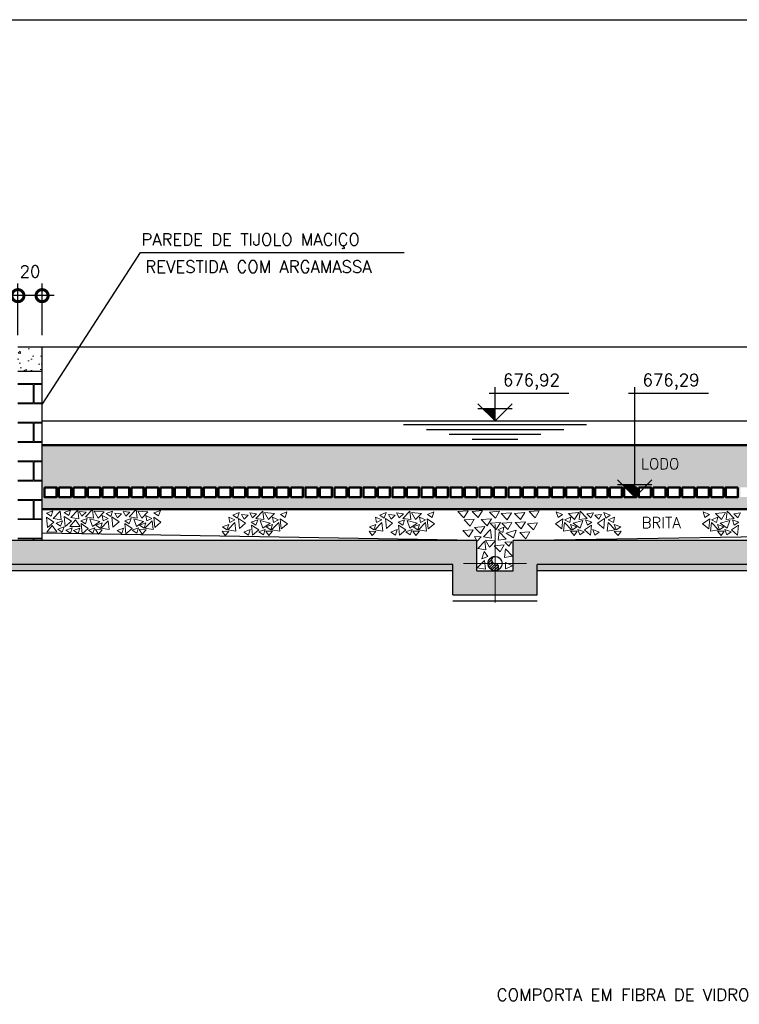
# Model space of a CAD drawing. Header units: millimetres. Extents: x 6229 to 11806, y 4271 to 11505.
# Tile 10 of 25: x 8220 to 8815, y 6326 to 7141. Entities that reach past the tile are written whole.
import ezdxf

# ---------------------------------------------------------------- set-up
doc = ezdxf.new("R2010")
doc.units = ezdxf.units.MM
doc.header["$LTSCALE"] = 8
doc.header["$MEASUREMENT"] = 0
doc.linetypes.add('DASHDOT', pattern=[25.4, 12.7, -6.35, 0, -6.35])
doc.layers.get('Defpoints').update_dxf_attribs({"color": 200})
for name, color, linetype in [('-AREIA', 2, 'Continuous'), ('-HACHURA', 7, 'Continuous'), ('-LODO', 254, 'Continuous'), ('CARIMBO', 7, 'Continuous'), ('COTAS', 16, 'Continuous'), ('DIM', 7, 'Continuous'), ('ELEVAÇÃO', 2, 'Continuous'), ('ESTRUTURA', 6, 'Continuous'), ('NA', 130, 'Continuous'), ('RELAÇÀO', 2, 'Continuous'), ('TEXTO', 2, 'Continuous')]:
    doc.layers.add(name, color=color, linetype=linetype)
for name, color, linetype, lineweight in [('-TIJOLO', 9, 'Continuous', 9), ('BAR-EIXOS', 7, 'DASHDOT', 20), ('BAR-PECAS', 2, 'Continuous', 30), ('CONCRETO', 3, 'Continuous', 9), ('PAREDE4', 3, 'Continuous', 50)]:
    doc.layers.add(name, color=color, linetype=linetype, lineweight=lineweight)
doc.styles.add('ROMANS', font='ROMANS.shx')
doc.dimstyles.new('DIM50', dxfattribs={"dimscale": 0, "dimtxt": 10, "dimasz": 20, "dimexe": 10, "dimexo": 10, "dimgap": 2.5, "dimtad": 1, "dimdec": 0, "dimtxsty": 'ROMANS', "dimblk": 'ARCHTICK', "dimblk1": 'DOTSMALL', "dimblk2": 'DOTSMALL', "dimsah": 1, "dimcen": 2.5, "dimdle": 10, "dimclrd": 7, "dimclre": 7, "dimclrt": 2, "dimazin": 0, "dimtfac": 1, "dimtdec": 0, "dimtmove": 2, "dimatfit": 3, "dimldrblk": 'ARCHTICK', "dimfxl": 0, "dimarcsym": 0})
pattern_1 = [(50, (631.413, -1240.964), (21.517805, -1.882564), [2.25, -24.75]), (355, (631.413, -1240.964), (-4.16254, 22.565764), [1.8, -19.8]), (100.4514, (633.206, -1241.121), (17.35528, 20.683186), [1.912206, -21.034263]), (46.1842, (631.413, -1234.964), (32.01723, -4.96557), [3.375, -37.125]), (96.6356, (634.08, -1235.378), (28.03988, 29.22354), [2.86831, -31.55139]), (351.1842, (631.413, -1234.964), (28.03986, 29.22356), [2.7, -29.7]), (21, (634.413, -1236.464), (17.907212, -12.078567), [2.25, -24.75]), (326, (634.413, -1236.464), (7.29946, 21.7545), [1.8, -19.8]), (71.4514, (635.905, -1237.47), (25.20668, 9.675915), [1.912206, -21.034263]), (37.5, (631.413, -1240.9644), (0.3647957, 9.9868156), [0, -19.56, 0, -20.1, 0, -19.875]), (7.5, (631.413, -1240.964), (7.892086, 11.832351), [0, -11.46, 0, -19.11, 0, -7.575]), (327.5, (624.723, -1240.9644), (16.014673, -0.676646), [0, -7.5, 0, -23.4, 0, -31.05]), (317.5, (621.723, -1240.964), (17.495585, 3.00315), [0, -9.75, 0, -15.54, 0, -22.05])]
pattern_2 = [(50, (631.413, -1983.1), (21.517805, -1.882564), [2.25, -24.75]), (355, (631.413, -1983.1), (-4.16254, 22.565764), [1.8, -19.8]), (100.4514, (633.206, -1983.257), (17.35528, 20.683186), [1.912206, -21.034263]), (46.1842, (631.413, -1977.1), (32.01723, -4.96557), [3.375, -37.125]), (96.6356, (634.08, -1977.514), (28.03988, 29.22354), [2.86831, -31.55139]), (351.1842, (631.413, -1977.1), (28.03986, 29.22356), [2.7, -29.7]), (21, (634.413, -1978.6), (17.907212, -12.078567), [2.25, -24.75]), (326, (634.413, -1978.6), (7.29946, 21.7545), [1.8, -19.8]), (71.4514, (635.905, -1979.607), (25.20668, 9.675915), [1.912206, -21.034263]), (37.5, (631.413, -1983.1), (0.3647957, 9.9868156), [0, -19.56, 0, -20.1, 0, -19.875]), (7.5, (631.413, -1983.1), (7.892086, 11.832351), [0, -11.46, 0, -19.11, 0, -7.575]), (327.5, (624.723, -1983.1), (16.014673, -0.676646), [0, -7.5, 0, -23.4, 0, -31.05]), (317.5, (621.723, -1983.1), (17.495585, 3.00315), [0, -9.75, 0, -15.54, 0, -22.05])]

# ---------------------------------------------------------------- blocks, each defined once
blk = doc.blocks.new('_DOTSMALL')
at = {"color": 0, "linetype": 'ByBlock', "const_width": 0.5}
blk.add_lwpolyline([(-0.0625, 0, 1), (0.0625, 0, 1)], format="xyb", close=True, dxfattribs=at)
blk = doc.blocks.new('*D125')
at = {"layer": 'Defpoints', "color": 0}
for p in [(8218.07, 6912.6), (8218.07, 6869.8), (8238.07, 6869.8)]:
    blk.add_point(p, dxfattribs=at)
at = {"layer": 'DIM', "color": 7, "lineweight": -2}
for p, q in [((8218.07, 6879.8), (8218.07, 6922.6)), ((8238.07, 6879.8), (8238.07, 6922.6)), ((8248.07, 6912.6), (8208.07, 6912.6))]:
    blk.add_line(p, q, dxfattribs=at)
at = {"layer": 'DIM', "color": 7, "lineweight": -2, "xscale": 20, "yscale": 20, "zscale": 20, "rotation": 180}
blk.add_blockref('_DOTSMALL', (8218.07, 6912.6), dxfattribs=at)
at = {"layer": 'DIM', "color": 7, "lineweight": -2, "xscale": 20, "yscale": 20, "zscale": 20}
blk.add_blockref('_DOTSMALL', (8238.07, 6912.6), dxfattribs=at)
at = {"layer": 'DIM', "color": 2, "insert": (8228.07, 6932.6), "char_height": 10, "attachment_point": 5, "style": 'ROMANS'}
blk.add_mtext('20', dxfattribs=at)
blk = doc.blocks.new('_ArchTick')
at = {"layer": 'COTAS', "color": 0, "const_width": 0.15}
blk.add_lwpolyline([(-0.5, -0.5), (0.5, 0.5)], dxfattribs=at)

msp = doc.modelspace()

# ---------------------------------------------------------------- hatches: boundary and pattern name
at = {"layer": '-AREIA'}
h = msp.add_hatch(dxfattribs=at)
h.set_pattern_fill('AR-SAND', color=256, scale=5, style=0)
h.set_pattern_definition([(37.5, (1401.413, -1240.9644), (-0.314967, 9.634119), [0, -7.6, 0, -8.5, 0, -8.125]), (7.5, (1401.413, -1240.964), (8.848884, 14.11073), [0, -4.1, 0, -6.85, 0, -2.625]), (327.5, (1395.263, -1240.964), (15.570709, 0.028295), [0, -2.5, 0, -9, 0, -11.75]), (317.5, (1395.263, -1240.964), (15.030633, 4.388378), [0, -1.25, 0, -5.9, 0, -6.75])])
h.paths.add_polyline_path([(8988.07, 6753.8), (8986.07, 6753.8), (8986.07, 6745.8), (8984.07, 6745.8), (8984.07, 6753.8), (8982.07, 6753.8), (8982.07, 6745.8), (8972.07, 6745.8), (8972.07, 6753.8), (8970.07, 6753.8), (8970.07, 6745.8), (8960.07, 6745.8), (8960.07, 6753.8), (8958.07, 6753.8), (8958.07, 6745.8), (8948.07, 6745.8), (8948.07, 6753.8), (8946.07, 6753.8), (8946.07, 6745.8), (8936.07, 6745.8), (8936.07, 6753.8), (8934.07, 6753.8), (8934.07, 6745.8), (8924.07, 6745.8), (8924.07, 6753.8), (8922.07, 6753.8), (8922.07, 6745.8), (8912.07, 6745.8), (8912.07, 6753.8), (8910.07, 6753.8), (8910.07, 6745.8), (8900.07, 6745.8), (8900.07, 6753.8), (8898.07, 6753.8), (8898.07, 6745.8), (8888.07, 6745.8), (8888.07, 6753.8), (8886.07, 6753.8), (8886.07, 6745.8), (8876.07, 6745.8), (8876.07, 6753.8), (8874.07, 6753.8), (8874.07, 6745.8), (8864.07, 6745.8), (8864.07, 6753.8), (8862.07, 6753.8), (8862.07, 6745.8), (8852.07, 6745.8), (8852.07, 6753.8), (8850.07, 6753.8), (8850.07, 6745.8), (8840.07, 6745.8), (8840.07, 6753.8), (8838.07, 6753.8), (8838.07, 6745.8), (8828.07, 6745.8), (8828.07, 6753.8), (8826.07, 6753.8), (8826.07, 6745.8), (8816.07, 6745.8), (8816.07, 6753.8), (8814.07, 6753.8), (8814.07, 6745.8), (8804.07, 6745.8), (8804.07, 6753.8), (8802.07, 6753.8), (8802.07, 6745.8), (8792.07, 6745.8), (8792.07, 6753.8), (8790.07, 6753.8), (8790.07, 6745.8), (8780.07, 6745.8), (8780.07, 6753.8), (8778.07, 6753.8), (8778.07, 6745.8), (8768.07, 6745.8), (8768.07, 6753.8), (8766.07, 6753.8), (8766.07, 6745.8), (8756.07, 6745.8), (8756.07, 6753.8), (8754.07, 6753.8), (8754.07, 6745.8), (8744.07, 6745.8), (8744.07, 6753.8), (8742.07, 6753.8), (8742.07, 6745.8), (8732.07, 6745.8), (8732.07, 6753.8), (8730.07, 6753.8), (8730.07, 6745.8), (8720.07, 6745.8), (8720.07, 6753.8), (8718.07, 6753.8), (8718.07, 6745.8), (8708.07, 6745.8), (8708.07, 6753.8), (8706.07, 6753.8), (8706.07, 6745.8), (8696.07, 6745.8), (8696.07, 6753.8), (8694.07, 6753.8), (8694.07, 6745.8), (8684.07, 6745.8), (8684.07, 6753.8), (8682.07, 6753.8), (8682.07, 6745.8), (8672.07, 6745.8), (8672.07, 6753.8), (8670.07, 6753.8), (8670.07, 6745.8), (8660.07, 6745.8), (8660.07, 6753.8), (8658.07, 6753.8), (8658.07, 6745.8), (8648.07, 6745.8), (8648.07, 6753.8), (8646.07, 6753.8), (8646.07, 6745.8), (8636.07, 6745.8), (8636.07, 6753.8), (8634.07, 6753.8), (8634.07, 6745.8), (8624.07, 6745.8), (8624.07, 6753.8), (8622.07, 6753.8), (8622.07, 6745.8), (8612.07, 6745.8), (8612.07, 6753.8), (8610.07, 6753.8), (8610.07, 6745.8), (8600.07, 6745.8), (8600.07, 6753.8), (8598.07, 6753.8), (8598.07, 6745.8), (8588.07, 6745.8), (8588.07, 6753.8), (8586.07, 6753.8), (8586.07, 6745.8), (8576.07, 6745.8), (8576.07, 6753.8), (8574.07, 6753.8), (8574.07, 6745.8), (8564.07, 6745.8), (8564.07, 6753.8), (8562.07, 6753.8), (8562.07, 6745.8), (8552.07, 6745.8), (8552.07, 6753.8), (8550.07, 6753.8), (8550.07, 6745.8), (8540.07, 6745.8), (8540.07, 6753.8), (8538.07, 6753.8), (8538.07, 6745.8), (8528.07, 6745.8), (8528.07, 6753.8), (8526.07, 6753.8), (8526.07, 6745.8), (8516.07, 6745.8), (8516.07, 6753.8), (8514.07, 6753.8), (8514.07, 6745.8), (8504.07, 6745.8), (8504.07, 6753.8), (8502.07, 6753.8), (8502.07, 6745.8), (8492.07, 6745.8), (8492.07, 6753.8), (8490.07, 6753.8), (8490.07, 6745.8), (8480.07, 6745.8), (8480.07, 6753.8), (8478.07, 6753.8), (8478.07, 6745.8), (8468.07, 6745.8), (8468.07, 6753.8), (8466.07, 6753.8), (8466.07, 6745.8), (8456.07, 6745.8), (8456.07, 6753.8), (8454.07, 6753.8), (8454.07, 6745.8), (8444.07, 6745.8), (8444.07, 6753.8), (8442.07, 6753.8), (8442.07, 6745.8), (8432.07, 6745.8), (8432.07, 6753.8), (8430.07, 6753.8), (8430.07, 6745.8), (8420.07, 6745.8), (8420.07, 6753.8), (8418.07, 6753.8), (8418.07, 6745.8), (8408.07, 6745.8), (8408.07, 6753.8), (8406.07, 6753.8), (8406.07, 6745.8), (8396.07, 6745.8), (8396.07, 6753.8), (8394.07, 6753.8), (8394.07, 6745.8), (8384.07, 6745.8), (8384.07, 6753.8), (8382.07, 6753.8), (8382.07, 6745.8), (8372.07, 6745.8), (8372.07, 6753.8), (8370.07, 6753.8), (8370.07, 6745.8), (8360.07, 6745.8), (8360.07, 6753.8), (8358.07, 6753.8), (8358.07, 6745.8), (8348.07, 6745.8), (8348.07, 6753.8), (8346.07, 6753.8), (8346.07, 6745.8), (8336.07, 6745.8), (8336.07, 6753.8), (8334.07, 6753.8), (8334.07, 6745.8), (8324.07, 6745.8), (8324.07, 6753.8), (8322.07, 6753.8), (8322.07, 6745.8), (8312.07, 6745.8), (8312.07, 6753.8), (8310.07, 6753.8), (8310.07, 6745.8), (8300.07, 6745.8), (8300.07, 6753.8), (8298.07, 6753.8), (8298.07, 6745.8), (8288.07, 6745.8), (8288.07, 6753.8), (8286.07, 6753.8), (8286.07, 6745.8), (8276.07, 6745.8), (8276.07, 6753.8), (8274.07, 6753.8), (8274.07, 6745.8), (8264.07, 6745.8), (8264.07, 6753.8), (8262.07, 6753.8), (8262.07, 6745.8), (8252.07, 6745.8), (8252.07, 6753.8), (8250.07, 6753.8), (8250.07, 6745.8), (8240.07, 6745.8), (8240.07, 6753.8), (8238.07, 6753.8), (8238.07, 6735.8), (8988.07, 6735.8)])
at = {"layer": '-LODO'}
msp.add_hatch(color=256, dxfattribs=at).paths.add_polyline_path([(8238.07, 6788.8), (8238.07, 6753.8), (8988.07, 6753.8), (8988.07, 6788.8)])
at = {"layer": '-TIJOLO'}
h = msp.add_hatch(dxfattribs=at)
h.set_pattern_fill('AR-B816C', color=256, scale=2, style=0)
h.set_pattern_definition([(0, (631.413, -1240.964), (16, 16), [31.25, -0.75]), (0, (615.413, -1240.214), (16, 16), [31.25, -0.75]), (90, (631.413, -1240.964), (-16, 16), [-16.75, 15.25]), (90, (630.663, -1240.964), (-16, 16), [-16.75, 15.25])])
h.paths.add_polyline_path([(8238.07, 6849.8), (8218.07, 6849.8), (8218.07, 6709.8), (8238.07, 6709.8)])
at = {"layer": 'BAR-PECAS'}
h = msp.add_hatch(dxfattribs=at)
h.set_pattern_fill('ANSI31', color=9, scale=12.494118, style=0)
h.set_pattern_definition([(45, (-4948.3278, -793.0098), (-1.10433441, 1.10433441), [])])
edge = h.paths.add_edge_path()
edge.add_arc((8613.07, 6690.7), 5.9, 90, 270)
edge.add_arc((8613.07, 6687.75), 2.95, 270, 450)
edge.add_arc((8613.07, 6693.65), 2.95, 90, 270, ccw=False)
at = {"layer": 'CONCRETO'}
h = msp.add_hatch(dxfattribs=at)
h.set_pattern_fill('AR-CONC', color=256, scale=3, style=0)
h.set_pattern_definition(pattern_1)
h.paths.add_polyline_path([(8218.07, 6869.8), (8218.07, 6849.8), (8238.07, 6849.8), (8238.07, 6869.8)])
h = msp.add_hatch(dxfattribs=at)
h.set_pattern_fill('AR-CONC', color=256, scale=3, style=0)
h.set_pattern_definition(pattern_1)
h.paths.add_polyline_path([(7858.07, 6709.8), (7858.07, 6684.8), (7843.07, 6684.8), (7843.07, 6680.77), (7850.03, 6664.8), (7878.07, 6664.8), (7878.07, 6689.8), (8578.07, 6689.8), (8578.07, 6664.8), (8613.07, 6664.8), (8613.07, 6684.8), (8598.07, 6684.8), (8598.07, 6709.8)])
h = msp.add_hatch(dxfattribs=at)
h.set_pattern_fill('AR-CONC', color=256, scale=3, style=0)
h.set_pattern_definition(pattern_1)
h.paths.add_polyline_path([(8628.07, 6709.8), (8628.07, 6684.8), (8613.07, 6684.8), (8613.07, 6664.8), (8648.07, 6664.8), (8648.07, 6689.8), (9348.07, 6689.8), (9348.07, 6664.8), (9383.07, 6664.8), (9383.07, 6684.8), (9368.07, 6684.8), (9368.07, 6709.8)])
h = msp.add_hatch(dxfattribs=at)
h.set_pattern_fill('AR-CONC', scale=3, style=0)
h.set_pattern_definition(pattern_2)
h.paths.add_polyline_path([(7887.3, 6689.8), (7878.07, 6689.8), (7878.07, 6684.8), (7887.59, 6684.8, 0.028074)])
h.paths.add_polyline_path([(8578.07, 6689.8), (7887.3, 6689.8, -0.028074), (7887.59, 6684.8), (8578.07, 6684.8)])
h = msp.add_hatch(dxfattribs=at)
h.set_pattern_fill('AR-CONC', scale=3, style=0)
h.set_pattern_definition(pattern_2)
h.paths.add_polyline_path([(9348.07, 6689.8), (8648.07, 6689.8), (8648.07, 6684.8), (9348.07, 6684.8)])
at = {"layer": 'ELEVAÇÃO'}
for points in [[(8613.07, 6818.95), (8602.93, 6818.95), (8613.07, 6808.8)], [(8728.66, 6755.95), (8718.52, 6755.95), (8728.66, 6745.8)]]:
    msp.add_hatch(color=256, dxfattribs=at).paths.add_polyline_path(points)

# ---------------------------------------------------------------- linework, layer by layer
at = {"layer": '-HACHURA'}
for p, q in [((8598.07, 6709.8), (8238.07, 6715.8)), ((8628.07, 6709.8), (8988.07, 6715.8))]:
    msp.add_line(p, q, dxfattribs=at)
at = {"layer": 'BAR-EIXOS', "ltscale": 0.8}
for p, q in [((8613.07, 6722.99), (8613.07, 6658.42)), ((8639.22, 6690.7), (8586.93, 6690.7))]:
    msp.add_line(p, q, dxfattribs=at)
at = {"layer": 'BAR-PECAS'}
msp.add_circle((8613.07, 6690.7), 5.9, dxfattribs=at)
for centre, start, end in [((8613.07, 6693.65), 90, 270), ((8613.07, 6687.75), 270, 90)]:
    msp.add_arc(centre, 2.95, start, end, dxfattribs=at)
at = {"layer": 'CARIMBO', "color": 9}
msp.add_lwpolyline([(6945.33, 4271.18), (6945.33, 7141.18), (10975.33, 7141.18), (10975.33, 4973.12), (10100.33, 4973.12), (10100.33, 4271.18)], close=True, dxfattribs=at)
at = {"layer": 'CONCRETO', "color": 7}
for points in [[(8241.8, 6732.39), (8247.06, 6734.37), (8245.53, 6729.88)], [(8242.63, 6720.66), (8241.81, 6729.04), (8247.74, 6725.04)], [(8247.25, 6728.06), (8253.08, 6734.14), (8253.91, 6727.03)], [(8256.43, 6733.05), (8261.69, 6735.03), (8260.16, 6730.54)], [(8257.26, 6721.32), (8256.44, 6729.7), (8262.37, 6725.7)], [(8261.88, 6728.72), (8267.71, 6734.8), (8268.54, 6727.69)], [(8268.88, 6733.84), (8274.46, 6733.26), (8271.08, 6729.93)], [(8274.04, 6729.38), (8279.87, 6735.45), (8280.7, 6728.34)], [(8281.09, 6734.12), (8289.49, 6733.49), (8284.53, 6728.33)], [(8287.7, 6730.37), (8292.81, 6728.05), (8288.55, 6725.96)], [(8291.16, 6732.2), (8296.42, 6734.17), (8294.88, 6729.68)], [(8296.65, 6720.97), (8295.83, 6729.35), (8301.77, 6725.35)], [(8298.32, 6732.56), (8303.91, 6731.98), (8300.53, 6728.65)], [(8305.09, 6733.86), (8310.68, 6733.28), (8307.3, 6729.95)], [(8310.26, 6729.4), (8316.09, 6735.48), (8316.92, 6728.37)], [(8317.31, 6734.15), (8325.71, 6733.51), (8320.75, 6728.35)], [(8323.91, 6730.39), (8329.03, 6728.07), (8324.77, 6725.98)], [(8331.28, 6720.63), (8330.47, 6729.01), (8336.4, 6725.01)], [(8330.71, 6732.71), (8335.97, 6734.68), (8334.44, 6730.19)], [(8392.54, 6729.08), (8397.66, 6726.77), (8393.4, 6724.67)], [(8396, 6730.91), (8401.26, 6732.89), (8399.73, 6728.4)], [(8403.17, 6731.27), (8408.75, 6730.69), (8405.38, 6727.36)], [(8409.94, 6732.58), (8415.52, 6731.99), (8412.15, 6728.66)], [(8415.11, 6728.12), (8420.94, 6734.19), (8421.76, 6727.08)], [(8422.15, 6732.86), (8430.55, 6732.23), (8425.59, 6727.07)], [(8428.76, 6729.1), (8433.87, 6726.79), (8429.62, 6724.7)], [(8435.56, 6731.42), (8440.81, 6733.4), (8439.28, 6728.91)], [(8514.2, 6729.08), (8519.31, 6726.77), (8515.06, 6724.67)], [(8517.66, 6730.91), (8522.92, 6732.89), (8521.38, 6728.4)], [(8524.83, 6731.27), (8530.41, 6730.69), (8527.03, 6727.36)], [(8531.59, 6732.58), (8537.18, 6731.99), (8533.8, 6728.66)], [(8536.76, 6728.12), (8542.59, 6734.19), (8543.42, 6727.08)], [(8543.81, 6732.86), (8552.21, 6732.23), (8547.25, 6727.07)], [(8550.41, 6729.1), (8555.53, 6726.79), (8551.27, 6724.7)], [(8557.21, 6731.42), (8562.47, 6733.4), (8560.94, 6728.91)], [(8590.69, 6734.36), (8582.29, 6733.72), (8587.25, 6728.56)], [(8602.64, 6734.52), (8594.24, 6733.89), (8599.2, 6728.73)], [(8616.78, 6733.95), (8608.38, 6733.32), (8613.34, 6728.16)], [(8626.63, 6732.66), (8618.23, 6732.03), (8623.19, 6726.87)], [(8637.69, 6732.91), (8629.29, 6732.27), (8634.25, 6727.11)], [(8649.64, 6734.36), (8641.24, 6733.72), (8646.2, 6728.56)], [(8668.93, 6731.42), (8663.68, 6733.4), (8665.21, 6728.91)], [(8675.74, 6729.1), (8670.62, 6726.79), (8674.88, 6724.7)], [(8682.34, 6732.86), (8673.94, 6732.23), (8678.9, 6727.07)], [(8689.39, 6728.12), (8683.56, 6734.19), (8682.73, 6727.08)], [(8694.55, 6732.58), (8688.97, 6731.99), (8692.35, 6728.66)], [(8701.32, 6731.27), (8695.74, 6730.69), (8699.12, 6727.36)], [(8708.49, 6730.91), (8703.23, 6732.89), (8704.77, 6728.4)], [(8711.95, 6729.08), (8706.84, 6726.77), (8711.09, 6724.67)], [(8790.59, 6731.42), (8785.33, 6733.4), (8786.87, 6728.91)], [(8797.39, 6729.1), (8792.28, 6726.79), (8796.53, 6724.7)], [(8803.99, 6732.86), (8795.6, 6732.23), (8800.56, 6727.07)], [(8811.04, 6728.12), (8805.21, 6734.19), (8804.39, 6727.08)], [(8816.21, 6732.58), (8810.63, 6731.99), (8814, 6728.66)], [(8250.41, 6716.87), (8241.99, 6716.79), (8246.5, 6722.35)], [(8249.69, 6724.18), (8254.95, 6726.16), (8253.42, 6721.67)], [(8251.09, 6719.09), (8256.35, 6721.07), (8254.81, 6716.58)], [(8257.83, 6718.27), (8263.09, 6720.24), (8261.55, 6715.76)], [(8269.56, 6721.38), (8261.14, 6721.31), (8265.65, 6726.87)], [(8270.24, 6726.15), (8275.5, 6728.13), (8273.96, 6723.64)], [(8271.24, 6715.39), (8270.43, 6723.78), (8276.36, 6719.78)], [(8276.49, 6718.26), (8281.74, 6720.23), (8280.21, 6715.74)], [(8277.68, 6727.73), (8285.78, 6725.42), (8279.88, 6721.36)], [(8282.57, 6722.36), (8287.83, 6724.34), (8286.3, 6719.85)], [(8287.05, 6719.91), (8292.88, 6725.99), (8293.71, 6718.88)], [(8306.46, 6726.17), (8311.71, 6728.15), (8310.18, 6723.66)], [(8307.46, 6715.42), (8306.64, 6723.8), (8312.58, 6719.8)], [(8312.7, 6718.28), (8317.96, 6720.26), (8316.43, 6715.77)], [(8313.9, 6727.75), (8322, 6725.44), (8316.1, 6721.38)], [(8318.79, 6722.39), (8324.05, 6724.36), (8322.51, 6719.87)], [(8323.27, 6719.94), (8329.1, 6726.01), (8329.92, 6718.9)], [(8387.42, 6721.08), (8392.67, 6723.06), (8391.14, 6718.57)], [(8391.89, 6718.63), (8397.72, 6724.71), (8398.55, 6717.6)], [(8401.5, 6719.69), (8400.68, 6728.07), (8406.61, 6724.07)], [(8411.3, 6724.89), (8416.56, 6726.87), (8415.03, 6722.38)], [(8412.3, 6714.13), (8411.49, 6722.52), (8417.42, 6718.51)], [(8418.74, 6726.47), (8426.84, 6724.16), (8420.95, 6720.1)], [(8423.63, 6721.1), (8428.89, 6723.08), (8427.36, 6718.59)], [(8428.11, 6718.65), (8433.94, 6724.73), (8434.77, 6717.62)], [(8436.13, 6719.35), (8435.31, 6727.73), (8441.24, 6723.73)], [(8509.07, 6721.08), (8514.33, 6723.06), (8512.8, 6718.57)], [(8513.55, 6718.63), (8519.38, 6724.71), (8520.21, 6717.6)], [(8523.15, 6719.69), (8522.34, 6728.07), (8528.27, 6724.07)], [(8532.96, 6724.89), (8538.21, 6726.87), (8536.68, 6722.38)], [(8533.96, 6714.13), (8533.14, 6722.52), (8539.08, 6718.51)], [(8540.4, 6726.47), (8548.5, 6724.16), (8542.6, 6720.1)], [(8545.29, 6721.1), (8550.55, 6723.08), (8549.01, 6718.59)], [(8549.77, 6718.65), (8555.6, 6724.73), (8556.43, 6717.62)], [(8557.78, 6719.35), (8556.97, 6727.73), (8562.9, 6723.73)], [(8595.86, 6727.58), (8587.46, 6726.94), (8592.42, 6721.78)], [(8604.58, 6721.28), (8596.18, 6720.65), (8601.14, 6715.49)], [(8610.07, 6727.74), (8601.68, 6727.1), (8606.64, 6721.94)], [(8617.5, 6724.67), (8609.11, 6724.04), (8614.07, 6718.88)], [(8620.43, 6720.92), (8615.32, 6718.6), (8619.57, 6716.51)], [(8627.03, 6724.67), (8618.64, 6724.04), (8623.6, 6718.88)], [(8638.17, 6725.32), (8629.78, 6724.68), (8634.74, 6719.53)], [(8648.35, 6724.35), (8639.95, 6723.72), (8644.91, 6718.56)], [(8668.37, 6719.35), (8669.18, 6727.73), (8663.25, 6723.73)], [(8676.38, 6718.65), (8670.55, 6724.73), (8669.72, 6717.62)], [(8680.86, 6721.1), (8675.6, 6723.08), (8677.14, 6718.59)], [(8685.75, 6726.47), (8677.65, 6724.16), (8683.55, 6720.1)], [(8692.19, 6714.13), (8693, 6722.52), (8687.07, 6718.51)], [(8693.19, 6724.89), (8687.93, 6726.87), (8689.47, 6722.38)], [(8703, 6719.69), (8703.81, 6728.07), (8697.88, 6724.07)], [(8712.6, 6718.63), (8706.77, 6724.71), (8705.94, 6717.6)], [(8717.08, 6721.08), (8711.82, 6723.06), (8713.35, 6718.57)], [(8790.02, 6719.35), (8790.84, 6727.73), (8784.9, 6723.73)], [(8798.04, 6718.65), (8792.21, 6724.73), (8791.38, 6717.62)], [(8802.52, 6721.1), (8797.26, 6723.08), (8798.79, 6718.59)], [(8807.41, 6726.47), (8799.31, 6724.16), (8805.2, 6720.1)], [(8813.85, 6714.13), (8814.66, 6722.52), (8808.73, 6718.51)], [(8814.85, 6724.89), (8809.59, 6726.87), (8811.12, 6722.38)], [(8264.13, 6718.05), (8269.38, 6720.03), (8267.85, 6715.54)], [(8282.28, 6718.88), (8287.9, 6718.67), (8284.74, 6715.13)], [(8300.35, 6718.08), (8305.6, 6720.05), (8304.07, 6715.56)], [(8318.5, 6718.91), (8324.11, 6718.69), (8320.96, 6715.15)], [(8387.13, 6717.6), (8392.74, 6717.38), (8389.59, 6713.84)], [(8405.19, 6716.79), (8410.45, 6718.77), (8408.91, 6714.28)], [(8417.55, 6716.99), (8422.8, 6718.97), (8421.27, 6714.48)], [(8423.35, 6717.62), (8428.96, 6717.41), (8425.8, 6713.86)], [(8508.78, 6717.6), (8514.4, 6717.38), (8511.24, 6713.84)], [(8526.85, 6716.79), (8532.1, 6718.77), (8530.57, 6714.28)], [(8539.2, 6716.99), (8544.46, 6718.97), (8542.93, 6714.48)], [(8545, 6717.62), (8550.61, 6717.41), (8547.46, 6713.86)], [(8594.89, 6718.7), (8586.49, 6718.07), (8591.45, 6712.91)], [(8595.93, 6713.08), (8601.54, 6712.87), (8598.39, 6709.32)], [(8603.61, 6712.82), (8609.44, 6718.9), (8610.26, 6711.79)], [(8622.29, 6711.03), (8616.46, 6717.1), (8615.63, 6709.99)], [(8630.45, 6718.28), (8622.35, 6715.97), (8628.24, 6711.91)], [(8641.89, 6717.09), (8633.49, 6716.45), (8638.45, 6711.29)], [(8681.15, 6717.62), (8675.54, 6717.41), (8678.69, 6713.86)], [(8686.95, 6716.99), (8681.69, 6718.97), (8683.22, 6714.48)], [(8699.3, 6716.79), (8694.05, 6718.77), (8695.58, 6714.28)], [(8717.36, 6717.6), (8711.75, 6717.38), (8714.91, 6713.84)], [(8802.8, 6717.62), (8797.19, 6717.41), (8800.35, 6713.86)], [(8808.6, 6716.99), (8803.35, 6718.97), (8804.88, 6714.48)], [(8598.69, 6703.13), (8604.52, 6709.21), (8605.35, 6702.1)], [(8605.05, 6710.1), (8613.45, 6709.46), (8608.49, 6704.3)], [(8620.74, 6706.11), (8612.34, 6705.48), (8617.3, 6700.32)], [(8626.87, 6708.72), (8621.26, 6708.51), (8624.41, 6704.96)], [(8602.02, 6694.5), (8604.19, 6700.57), (8607.16, 6696.57)], [(8627.63, 6696.69), (8621.8, 6702.77), (8620.97, 6695.66)], [(8598.4, 6687.19), (8604.23, 6693.27), (8605.05, 6686.16)], [(8627.65, 6688.83), (8621.59, 6691.43), (8621.83, 6686.27)]]:
    msp.add_lwpolyline(points, close=True, dxfattribs=at)
at = {"layer": 'ELEVAÇÃO', "color": 3, "linetype": 'Continuous'}
for p, q in [((8613.07, 6808.8), (8613.07, 6836.92)), ((8728.66, 6745.8), (8728.66, 6836.92)), ((8608.07, 6831.92), (8674.12, 6831.92)), ((8723.66, 6831.92), (8789.71, 6831.92)), ((8613.07, 6808.8), (8598.93, 6822.95)), ((8627.22, 6818.95), (8598.93, 6818.95)), ((8613.07, 6808.8), (8627.22, 6822.95)), ((8728.66, 6745.8), (8714.52, 6759.95)), ((8742.81, 6755.95), (8714.52, 6755.95)), ((8728.66, 6745.8), (8742.81, 6759.95))]:
    msp.add_line(p, q, dxfattribs=at)
at = {"layer": 'ESTRUTURA'}
for p, q in [((8238.07, 6869.8), (8218.07, 6869.8)), ((8238.07, 6709.8), (8238.07, 6869.8)), ((8238.07, 6849.8), (8218.07, 6849.8)), ((8598.07, 6709.8), (7858.07, 6709.8)), ((8598.07, 6684.8), (8598.07, 6709.8)), ((8628.07, 6684.8), (8628.07, 6709.8)), ((9368.07, 6709.8), (8628.07, 6709.8)), ((8578.07, 6689.8), (7878.07, 6689.8)), ((8578.07, 6664.8), (8578.07, 6689.8)), ((8648.07, 6664.8), (8648.07, 6689.8)), ((9348.07, 6689.8), (8648.07, 6689.8)), ((8598.07, 6684.8), (8628.07, 6684.8)), ((8578.07, 6664.8), (8648.07, 6664.8))]:
    msp.add_line(p, q, dxfattribs=at)
at = {"layer": 'ESTRUTURA', "color": 2}
msp.add_line((8988.07, 6869.8), (8238.07, 6869.8), dxfattribs=at)
at = {"layer": 'ESTRUTURA', "color": 4}
for p, q in [((8578.07, 6684.8), (7878.07, 6684.8)), ((9348.07, 6684.8), (8648.07, 6684.8)), ((8578.07, 6659.8), (8648.07, 6659.8))]:
    msp.add_line(p, q, dxfattribs=at)
at = {"layer": 'NA'}
for p, q in [((8238.07, 6808.8), (8988.07, 6808.8)), ((8688.9, 6805.46), (8537.25, 6805.46)), ((8669.94, 6801.46), (8556.21, 6801.46)), ((8650.99, 6797.46), (8575.16, 6797.46)), ((8632.03, 6793.46), (8594.12, 6793.46))]:
    msp.add_line(p, q, dxfattribs=at)
at = {"layer": 'PAREDE4'}
msp.add_line((8238.07, 6788.8), (8988.07, 6788.8), dxfattribs=at)
at = {"layer": 'PAREDE4', "color": 7}
msp.add_line((8988.07, 6735.8), (8238.07, 6735.8), dxfattribs=at)
at = {"layer": 'PAREDE4'}
for points in [[(8240.07, 6753.8), (8240.07, 6745.8), (8250.07, 6745.8), (8250.07, 6753.8), (8240.07, 6753.8)], [(8252.07, 6753.8), (8252.07, 6745.8), (8262.07, 6745.8), (8262.07, 6753.8), (8252.07, 6753.8)], [(8264.07, 6753.8), (8264.07, 6745.8), (8274.07, 6745.8), (8274.07, 6753.8), (8264.07, 6753.8)], [(8276.07, 6753.8), (8276.07, 6745.8), (8286.07, 6745.8), (8286.07, 6753.8), (8276.07, 6753.8)], [(8288.07, 6753.8), (8288.07, 6745.8), (8298.07, 6745.8), (8298.07, 6753.8), (8288.07, 6753.8)], [(8300.07, 6753.8), (8300.07, 6745.8), (8310.07, 6745.8), (8310.07, 6753.8), (8300.07, 6753.8)], [(8312.07, 6753.8), (8312.07, 6745.8), (8322.07, 6745.8), (8322.07, 6753.8), (8312.07, 6753.8)], [(8324.07, 6753.8), (8324.07, 6745.8), (8334.07, 6745.8), (8334.07, 6753.8), (8324.07, 6753.8)], [(8336.07, 6753.8), (8336.07, 6745.8), (8346.07, 6745.8), (8346.07, 6753.8), (8336.07, 6753.8)], [(8348.07, 6753.8), (8348.07, 6745.8), (8358.07, 6745.8), (8358.07, 6753.8), (8348.07, 6753.8)], [(8370.07, 6753.8), (8360.07, 6753.8), (8360.07, 6745.8), (8370.07, 6745.8), (8370.07, 6753.8)], [(8382.07, 6753.8), (8372.07, 6753.8), (8372.07, 6745.8), (8382.07, 6745.8), (8382.07, 6753.8)], [(8384.07, 6753.8), (8384.07, 6745.8), (8394.07, 6745.8), (8394.07, 6753.8), (8384.07, 6753.8)], [(8396.07, 6753.8), (8396.07, 6745.8), (8406.07, 6745.8), (8406.07, 6753.8), (8396.07, 6753.8)], [(8408.07, 6753.8), (8408.07, 6745.8), (8418.07, 6745.8), (8418.07, 6753.8), (8408.07, 6753.8)], [(8420.07, 6753.8), (8420.07, 6745.8), (8430.07, 6745.8), (8430.07, 6753.8), (8420.07, 6753.8)], [(8432.07, 6753.8), (8432.07, 6745.8), (8442.07, 6745.8), (8442.07, 6753.8), (8432.07, 6753.8)], [(8444.07, 6753.8), (8444.07, 6745.8), (8454.07, 6745.8), (8454.07, 6753.8), (8444.07, 6753.8)], [(8466.07, 6753.8), (8456.07, 6753.8), (8456.07, 6745.8), (8466.07, 6745.8), (8466.07, 6753.8)], [(8468.07, 6753.8), (8468.07, 6745.8), (8478.07, 6745.8), (8478.07, 6753.8), (8468.07, 6753.8)], [(8480.07, 6753.8), (8480.07, 6745.8), (8490.07, 6745.8), (8490.07, 6753.8), (8480.07, 6753.8)], [(8492.07, 6753.8), (8492.07, 6745.8), (8502.07, 6745.8), (8502.07, 6753.8), (8492.07, 6753.8)], [(8514.07, 6753.8), (8504.07, 6753.8), (8504.07, 6745.8), (8514.07, 6745.8), (8514.07, 6753.8)], [(8516.07, 6753.8), (8516.07, 6745.8), (8526.07, 6745.8), (8526.07, 6753.8), (8516.07, 6753.8)], [(8528.07, 6753.8), (8528.07, 6745.8), (8538.07, 6745.8), (8538.07, 6753.8), (8528.07, 6753.8)], [(8540.07, 6753.8), (8540.07, 6745.8), (8550.07, 6745.8), (8550.07, 6753.8), (8540.07, 6753.8)], [(8552.07, 6753.8), (8552.07, 6745.8), (8562.07, 6745.8), (8562.07, 6753.8), (8552.07, 6753.8)], [(8564.07, 6753.8), (8564.07, 6745.8), (8574.07, 6745.8), (8574.07, 6753.8), (8564.07, 6753.8)], [(8586.07, 6753.8), (8576.07, 6753.8), (8576.07, 6745.8), (8586.07, 6745.8), (8586.07, 6753.8)], [(8598.07, 6753.8), (8588.07, 6753.8), (8588.07, 6745.8), (8598.07, 6745.8), (8598.07, 6753.8)], [(8600.07, 6753.8), (8600.07, 6745.8), (8610.07, 6745.8), (8610.07, 6753.8), (8600.07, 6753.8)], [(8612.07, 6753.8), (8612.07, 6745.8), (8622.07, 6745.8), (8622.07, 6753.8), (8612.07, 6753.8)], [(8624.07, 6753.8), (8624.07, 6745.8), (8634.07, 6745.8), (8634.07, 6753.8), (8624.07, 6753.8)], [(8636.07, 6753.8), (8636.07, 6745.8), (8646.07, 6745.8), (8646.07, 6753.8), (8636.07, 6753.8)], [(8648.07, 6753.8), (8648.07, 6745.8), (8658.07, 6745.8), (8658.07, 6753.8), (8648.07, 6753.8)], [(8660.07, 6753.8), (8660.07, 6745.8), (8670.07, 6745.8), (8670.07, 6753.8), (8660.07, 6753.8)], [(8682.07, 6753.8), (8672.07, 6753.8), (8672.07, 6745.8), (8682.07, 6745.8), (8682.07, 6753.8)], [(8684.07, 6753.8), (8684.07, 6745.8), (8694.07, 6745.8), (8694.07, 6753.8), (8684.07, 6753.8)], [(8696.07, 6753.8), (8696.07, 6745.8), (8706.07, 6745.8), (8706.07, 6753.8), (8696.07, 6753.8)], [(8708.07, 6753.8), (8708.07, 6745.8), (8718.07, 6745.8), (8718.07, 6753.8), (8708.07, 6753.8)], [(8730.07, 6753.8), (8720.07, 6753.8), (8720.07, 6745.8), (8730.07, 6745.8), (8730.07, 6753.8)], [(8732.07, 6753.8), (8732.07, 6745.8), (8742.07, 6745.8), (8742.07, 6753.8), (8732.07, 6753.8)], [(8744.07, 6753.8), (8744.07, 6745.8), (8754.07, 6745.8), (8754.07, 6753.8), (8744.07, 6753.8)], [(8756.07, 6753.8), (8756.07, 6745.8), (8766.07, 6745.8), (8766.07, 6753.8), (8756.07, 6753.8)], [(8768.07, 6753.8), (8768.07, 6745.8), (8778.07, 6745.8), (8778.07, 6753.8), (8768.07, 6753.8)], [(8780.07, 6753.8), (8780.07, 6745.8), (8790.07, 6745.8), (8790.07, 6753.8), (8780.07, 6753.8)], [(8802.07, 6753.8), (8792.07, 6753.8), (8792.07, 6745.8), (8802.07, 6745.8), (8802.07, 6753.8)], [(8814.07, 6753.8), (8804.07, 6753.8), (8804.07, 6745.8), (8814.07, 6745.8), (8814.07, 6753.8)]]:
    msp.add_lwpolyline(points, dxfattribs=at)
at = {"layer": 'RELAÇÀO', "color": 3}
msp.add_lwpolyline([(8238.07, 6822.42), (8319.67, 6948.4), (8537.95, 6948.4)], dxfattribs=at)

# ---------------------------------------------------------------- texts
at = {"layer": 'TEXTO', "style": 'ROMANS'}
for s, height, p in [('PAREDE DE TIJOLO MACIÇO', 10, (8320.31, 6954.14)), ('REVESTIDA COM ARGAMASSA', 10, (8323.56, 6931.6)), ('LODO', 9, (8733.97, 6768.77)), ('BRITA', 9, (8734.48, 6720)), ('COMPORTA EM FIBRA DE VIDRO', 10, (8614.47, 6328.55))]:
    msp.add_text(s, height=height, rotation=0, dxfattribs=at).set_placement(p)
for s, p in [('676,92', (8619.61, 6837.72)), ('676,29', (8735.2, 6837.72))]:
    msp.add_text(s, height=10, dxfattribs=at).set_placement(p)

# ---------------------------------------------------------------- dimensions: what is measured, and where the dimension line sits
at = {"layer": 'DIM'}
dim = msp.add_linear_dim(base=(8218.07, 6912.6), p1=(8238.07, 6869.8), p2=(8218.07, 6869.8), dimstyle='DIM50', override={"dimscale": 1}, dxfattribs=at)
dim.commit()
dim.dimension.update_dxf_attribs({"geometry": '*D125', "text_midpoint": (8228.07, 6932.6)})

doc.saveas('drawing.dxf')
